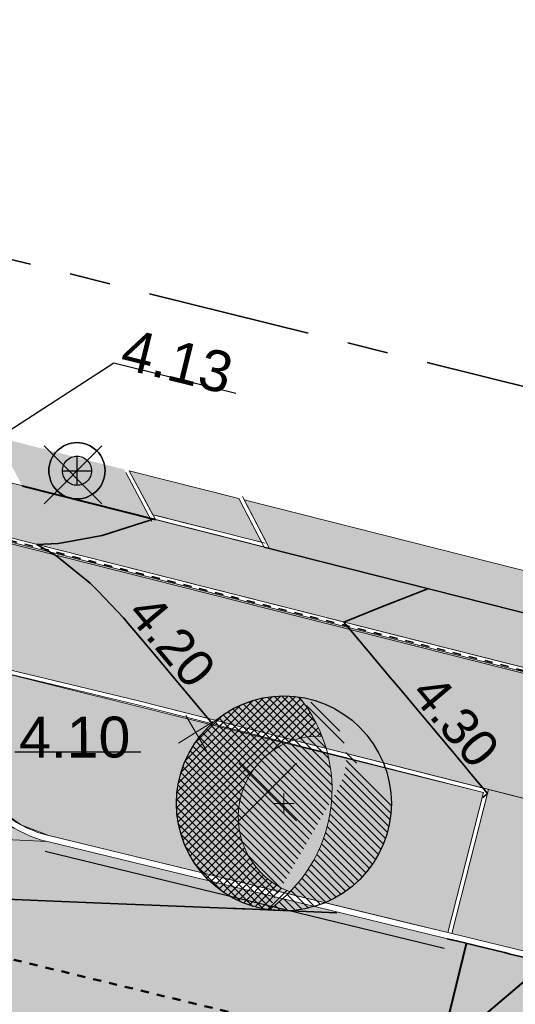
# Model space of a CAD drawing. Header units: metres. Extents: x 538891 to 1080079, y 6588829 to 13178720.
# Tile 205 of 256: x 539564 to 539576, y 6589402 to 6589426. Entities that reach past the tile are written whole.
import ezdxf

# ---------------------------------------------------------------- set-up
doc = ezdxf.new("R2010")
doc.units = ezdxf.units.M
doc.header["$LTSCALE"] = 0.4
for name, pattern in [('#16_019061_PP_TL_liiklusskeem$0$VIA31', [1, 0.5, -0.5]), ('#9_VIA31', [1, 0.5, -0.5]), ('KATASTRIPIIR', [17.5, 10, -2.5, 2.5, -2.5])]:
    doc.linetypes.add(name, pattern=pattern)
doc.layers.add('GEO', color=7, linetype='Continuous')
doc.layers.add('KOLDE PST', color=7, linetype='Continuous')
doc.styles.add('Swis721 Lt BT', font='swissl.ttf')

# ---------------------------------------------------------------- blocks, each defined once
blk = doc.blocks.new('#9_019061_PP_TL (2D)')
at = {"linetype": 'Continuous', "lineweight": 0, "true_color": 0xd6d6d6}
h = blk.add_hatch(color=254, dxfattribs=at)
h.paths.add_polyline_path([(538956.619, 6589596.418), (538956.399, 6589594.931), (538955.557, 6589591.017), (538954.133, 6589584.398), (538946.055, 6589550.904), (538946.132, 6589549.477), (538946.401, 6589548.074), (538946.857, 6589546.721), (538947.493, 6589545.441), (538948.296, 6589544.26), (538949.252, 6589543.199), (538950.343, 6589542.276), (538951.549, 6589541.511), (538969.575, 6589536.753), (538970.396, 6589536.527), (538971.211, 6589536.284), (538972.021, 6589536.023), (538972.826, 6589535.745), (538973.624, 6589535.451), (538974.416, 6589535.139), (538975.201, 6589534.81), (538975.979, 6589534.465), (538985.315, 6589530.203), (538985.898, 6589529.944), (538986.487, 6589529.698), (538987.081, 6589529.464), (538987.68, 6589529.243), (538988.283, 6589529.035), (538988.891, 6589528.839), (538989.502, 6589528.657), (538990.118, 6589528.487), (539013.921, 6589522.205), (539014.577, 6589522.037), (539015.238, 6589521.891), (539015.904, 6589521.768), (539016.573, 6589521.667), (539017.246, 6589521.589), (539017.92, 6589521.534), (539018.597, 6589521.501), (539019.273, 6589521.492), (539025.962, 6589521.511), (539026.834, 6589521.504), (539027.707, 6589521.478), (539028.578, 6589521.433), (539029.449, 6589521.369), (539030.318, 6589521.285), (539031.184, 6589521.183), (539032.049, 6589521.063), (539032.91, 6589520.923), (539044.818, 6589518.86), (539077.297, 6589513.225), (539077.296, 6589513.225), (539079.024, 6589512.918), (539080.749, 6589512.595), (539082.472, 6589512.256), (539084.191, 6589511.902), (539085.907, 6589511.533), (539087.62, 6589511.149), (539089.329, 6589510.749), (539091.034, 6589510.334), (539276.906, 6589464.221), (539339.994, 6589448.57), (539463.228, 6589417.997), (539592.906, 6589386.497), (539593.492, 6589386.288), (539594.022, 6589385.963), (539594.474, 6589385.536), (539594.828, 6589385.025), (539595.069, 6589384.452), (539595.187, 6589383.841), (539595.176, 6589383.219), (539595.038, 6589382.613), (539593.526, 6589378.182), (539596.74, 6589377.664), (539598.091, 6589381.525), (539598.409, 6589382.215), (539598.853, 6589382.833), (539599.405, 6589383.356), (539600.045, 6589383.765), (539600.751, 6589384.046), (539601.498, 6589384.189), (539602.258, 6589384.188), (539603.005, 6589384.044), (539622.839, 6589379.226), (539623.37, 6589379.093), (539623.9, 6589378.953), (539624.427, 6589378.805), (539624.953, 6589378.65), (539625.476, 6589378.489), (539625.997, 6589378.32), (539626.516, 6589378.144), (539627.032, 6589377.96), (539648.614, 6589370.134), (539669.021, 6589365.177), (539681.019, 6589364.914), (539681.156, 6589364.909), (539681.293, 6589364.901), (539681.429, 6589364.888), (539681.565, 6589364.872), (539681.701, 6589364.852), (539681.836, 6589364.829), (539681.97, 6589364.802), (539682.103, 6589364.771), (539700.86, 6589360.159), (539822.143, 6589329.985), (539839.249, 6589325.729), (539975.191, 6589291.908), (539998.095, 6589286.21), (540004.498, 6589284.617), (540014.909, 6589282.027), (540081.531, 6589265.452), (540091.239, 6589263.039), (540093.086, 6589262.702), (540094.957, 6589262.539), (540096.835, 6589262.552), (540098.704, 6589262.742), (540100.546, 6589263.105), (540102.346, 6589263.64), (540104.088, 6589264.342), (540105.757, 6589265.204), (540119.545, 6589273.167), (540135.021, 6589282.105), (540150.081, 6589290.803), (540150.8, 6589291.121), (540151.567, 6589291.295), (540152.353, 6589291.318), (540153.129, 6589291.189), (540153.866, 6589290.913), (540154.535, 6589290.499), (540155.112, 6589289.965), (540155.575, 6589289.329), (540156.315, 6589288.29), (540147.173, 6589305.886), (540145.5, 6589308.993), (540145.786, 6589308.19), (540145.939, 6589307.352), (540145.956, 6589306.5), (540145.835, 6589305.656), (540145.581, 6589304.843), (540145.199, 6589304.081), (540144.7, 6589303.39), (540144.097, 6589302.789), (540139.373, 6589298.966), (540138.753, 6589298.472), (540138.125, 6589297.988), (540137.49, 6589297.514), (540136.847, 6589297.051), (540136.197, 6589296.597), (540135.54, 6589296.154), (540134.875, 6589295.721), (540134.204, 6589295.299), (540108.475, 6589279.397), (540107.332, 6589278.725), (540106.161, 6589278.104), (540104.963, 6589277.536), (540103.741, 6589277.021), (540102.498, 6589276.561), (540101.236, 6589276.155), (540099.957, 6589275.807), (540098.663, 6589275.515), (540097.17, 6589275.246), (540095.667, 6589275.043), (540094.156, 6589274.907), (540092.641, 6589274.838), (540091.124, 6589274.835), (540089.608, 6589274.9), (540088.097, 6589275.031), (540086.593, 6589275.228), (540086.013, 6589275.334), (540071.045, 6589278.067), (540070.735, 6589278.133), (540045.334, 6589284.453), (540008.507, 6589293.615), (539981.797, 6589300.261), (539962.634, 6589305.028), (539854.991, 6589331.808), (539839.266, 6589335.721), (539795.802, 6589346.534), (539779.961, 6589350.475), (539747.852, 6589358.464), (539745.864, 6589358.958), (539683.743, 6589374.413), (539643.801, 6589384.116), (539626.573, 6589388.301), (539624.471, 6589388.811), (539620.584, 6589389.756), (539620.043, 6589389.891), (539619.504, 6589390.034), (539618.967, 6589390.184), (539618.432, 6589390.342), (539617.899, 6589390.508), (539617.369, 6589390.68), (539616.841, 6589390.861), (539616.316, 6589391.048), (539594.781, 6589398.905), (539574.375, 6589403.862), (539564.616, 6589406.232), (539550.32, 6589406.917), (539550.201, 6589406.924), (539550.082, 6589406.934), (539549.964, 6589406.946), (539549.846, 6589406.962), (539549.728, 6589406.98), (539549.611, 6589407.002), (539549.495, 6589407.026), (539549.379, 6589407.052), (539480.217, 6589423.853), (539479.286, 6589424.179), (539478.438, 6589424.681), (539477.705, 6589425.34), (539477.115, 6589426.131), (539476.692, 6589427.021), (539476.451, 6589427.978), (539476.404, 6589428.963), (539476.55, 6589429.938), (539476.921, 6589431.417), (539476.937, 6589431.486), (539476.954, 6589431.554), (539476.971, 6589431.622), (539476.989, 6589431.69), (539477.007, 6589431.758), (539477.025, 6589431.826), (539477.044, 6589431.894), (539477.062, 6589431.962), (539470.257, 6589433.641), (539470.218, 6589433.48), (539469.749, 6589431.55), (539469.425, 6589430.622), (539468.924, 6589429.776), (539468.268, 6589429.044), (539467.481, 6589428.454), (539466.594, 6589428.03), (539465.642, 6589427.787), (539464.66, 6589427.736), (539463.687, 6589427.878), (539425.886, 6589437.255), (539382.408, 6589445.676), (539380.499, 6589446.052), (539378.593, 6589446.44), (539376.689, 6589446.841), (539374.788, 6589447.254), (539372.89, 6589447.68), (539370.994, 6589448.117), (539369.102, 6589448.568), (539367.212, 6589449.03), (539341.679, 6589455.364), (539278.592, 6589471.015), (539243.813, 6589479.643), (539240.016, 6589480.586), (539092.72, 6589517.128), (539090.954, 6589517.558), (539089.184, 6589517.972), (539087.41, 6589518.37), (539085.633, 6589518.752), (539083.852, 6589519.119), (539082.069, 6589519.469), (539080.282, 6589519.804), (539078.492, 6589520.122), (539055.024, 6589524.192), (539045.026, 6589525.939), (539044.509, 6589526.046), (539043.994, 6589526.159), (539043.481, 6589526.279), (539042.969, 6589526.406), (539042.459, 6589526.54), (539041.95, 6589526.68), (539041.444, 6589526.827), (539040.939, 6589526.981), (539020.283, 6589533.423), (539020.124, 6589533.472), (539019.966, 6589533.52), (539019.806, 6589533.567), (539019.647, 6589533.614), (539019.487, 6589533.659), (539019.327, 6589533.704), (539019.167, 6589533.748), (539019.007, 6589533.79), (539001.446, 6589538.425), (539000.921, 6589538.556), (539000.392, 6589538.673), (538999.861, 6589538.775), (538999.327, 6589538.863), (538998.79, 6589538.937), (538998.252, 6589538.996), (538997.713, 6589539.04), (538997.172, 6589539.07), (538990.901, 6589539.331), (538989.82, 6589539.39), (538988.74, 6589539.479), (538987.664, 6589539.597), (538986.592, 6589539.744), (538985.523, 6589539.92), (538984.46, 6589540.125), (538983.403, 6589540.358), (538982.352, 6589540.621), (538976.477, 6589542.171), (538972.357, 6589543.376), (538966.367, 6589545.17), (538965.446, 6589545.541), (538964.553, 6589545.974), (538963.693, 6589546.469), (538962.869, 6589547.022), (538962.085, 6589547.631), (538961.346, 6589548.293), (538960.654, 6589549.004), (538960.014, 6589549.763), (538959.541, 6589550.426), (538959.111, 6589551.118), (538958.725, 6589551.837), (538958.386, 6589552.578), (538958.095, 6589553.339), (538957.853, 6589554.117), (538957.66, 6589554.909), (538957.518, 6589555.711), (538957.352, 6589556.833), (538957.228, 6589557.96), (538957.145, 6589559.091), (538957.105, 6589560.224), (538957.106, 6589561.358), (538957.15, 6589562.491), (538957.235, 6589563.621), (538957.363, 6589564.748), (538957.418, 6589565.229), (538957.476, 6589565.71), (538957.537, 6589566.19), (538957.6, 6589566.67), (538957.666, 6589567.15), (538957.735, 6589567.629), (538957.806, 6589568.108), (538957.881, 6589568.587), (538959.079, 6589575.298), (538962.064, 6589589.129), (538963.31, 6589594.998), (538960.215, 6589595.655)])
h.paths.add_polyline_path([(540045.416, 6589280.49), (540045.226, 6589280.442), (540045.049, 6589280.358), (540044.892, 6589280.241), (540044.76, 6589280.095), (540044.66, 6589279.927), (540044.594, 6589279.742), (540044.546, 6589279.548), (540044.517, 6589279.354), (540044.527, 6589279.159), (540044.575, 6589278.968), (540044.659, 6589278.791), (540044.776, 6589278.634), (540044.922, 6589278.503), (540045.09, 6589278.402), (540045.275, 6589278.336), (540051.097, 6589276.888), (540051.291, 6589276.859), (540051.487, 6589276.869), (540051.677, 6589276.917), (540051.854, 6589277.001), (540052.012, 6589277.118), (540052.143, 6589277.264), (540052.244, 6589277.432), (540052.309, 6589277.617), (540052.358, 6589277.811), (540052.386, 6589278.005), (540052.376, 6589278.201), (540052.328, 6589278.391), (540052.244, 6589278.568), (540052.127, 6589278.725), (540051.982, 6589278.857), (540051.813, 6589278.957), (540051.629, 6589279.023), (540045.806, 6589280.471), (540045.612, 6589280.5)])
h.paths.add_polyline_path([(540147.292, 6589298.631), (540147.101, 6589298.587), (540146.923, 6589298.506), (540141.727, 6589295.505), (540141.568, 6589295.391), (540141.434, 6589295.248), (540141.33, 6589295.081), (540141.261, 6589294.898), (540141.229, 6589294.704), (540141.236, 6589294.508), (540141.28, 6589294.317), (540141.361, 6589294.139), (540141.475, 6589293.98), (540141.618, 6589293.846), (540141.785, 6589293.742), (540141.968, 6589293.673), (540142.162, 6589293.641), (540142.358, 6589293.648), (540142.549, 6589293.692), (540142.727, 6589293.773), (540147.923, 6589296.774), (540148.082, 6589296.888), (540148.216, 6589297.031), (540148.32, 6589297.198), (540148.389, 6589297.381), (540148.421, 6589297.575), (540148.414, 6589297.77), (540148.37, 6589297.961), (540148.289, 6589298.14), (540148.174, 6589298.299), (540148.031, 6589298.433), (540147.865, 6589298.537), (540147.681, 6589298.606), (540147.488, 6589298.638)])
h.paths.add_polyline_path([(539856.185, 6589327.595), (539856.05, 6589327.565), (539855.923, 6589327.511), (539855.808, 6589327.435), (539855.709, 6589327.338), (539855.629, 6589327.225), (539855.571, 6589327.1), (539855.538, 6589326.966), (539855.529, 6589326.828), (539855.546, 6589326.691), (539855.588, 6589326.559), (539855.653, 6589326.437), (539855.74, 6589326.329), (539855.845, 6589326.239), (539855.965, 6589326.17), (539856.696, 6589325.841), (539857.433, 6589325.526), (539858.176, 6589325.226), (539858.925, 6589324.94), (539859.68, 6589324.668), (539860.439, 6589324.411), (539861.203, 6589324.168), (539861.972, 6589323.94), (539925.828, 6589308.054), (539926.022, 6589308.025), (539926.217, 6589308.035), (539926.407, 6589308.083), (539926.585, 6589308.167), (539926.742, 6589308.284), (539926.873, 6589308.43), (539926.974, 6589308.598), (539927.04, 6589308.783), (539927.088, 6589308.977), (539927.116, 6589309.171), (539927.106, 6589309.367), (539927.058, 6589309.557), (539926.974, 6589309.734), (539926.857, 6589309.891), (539926.712, 6589310.022), (539926.543, 6589310.123), (539926.359, 6589310.189), (539856.46, 6589327.579), (539856.323, 6589327.6)])
h.paths.add_polyline_path([(539798.462, 6589341.956), (539798.327, 6589341.926), (539798.2, 6589341.872), (539798.085, 6589341.795), (539797.986, 6589341.699), (539797.906, 6589341.586), (539797.849, 6589341.461), (539797.815, 6589341.327), (539797.806, 6589341.189), (539797.823, 6589341.051), (539797.865, 6589340.92), (539797.931, 6589340.798), (539798.017, 6589340.69), (539798.122, 6589340.6), (539798.242, 6589340.531), (539798.973, 6589340.202), (539799.71, 6589339.887), (539800.454, 6589339.587), (539801.203, 6589339.3), (539801.957, 6589339.029), (539802.716, 6589338.771), (539803.481, 6589338.529), (539804.249, 6589338.301), (539819.106, 6589334.605), (539819.32, 6589334.574), (539819.535, 6589334.585), (539819.744, 6589334.637), (539819.939, 6589334.73), (539820.112, 6589334.859), (539820.257, 6589335.019), (539820.367, 6589335.204), (539820.439, 6589335.407), (539820.471, 6589335.62), (539820.46, 6589335.836), (539820.407, 6589336.045), (539820.315, 6589336.239), (539820.186, 6589336.412), (539820.026, 6589336.557), (539819.841, 6589336.668), (539819.638, 6589336.74), (539798.737, 6589341.94), (539798.601, 6589341.961)])
h.paths.add_polyline_path([(539755.286, 6589352.671), (539755.096, 6589352.623), (539754.919, 6589352.539), (539754.762, 6589352.422), (539754.63, 6589352.277), (539754.53, 6589352.109), (539754.464, 6589351.924), (539754.416, 6589351.73), (539754.387, 6589351.536), (539754.397, 6589351.34), (539754.445, 6589351.15), (539754.529, 6589350.973), (539754.646, 6589350.816), (539754.792, 6589350.684), (539754.96, 6589350.584), (539755.145, 6589350.518), (539760.967, 6589349.069), (539761.161, 6589349.041), (539761.357, 6589349.051), (539761.547, 6589349.099), (539761.724, 6589349.183), (539761.881, 6589349.3), (539762.013, 6589349.445), (539762.113, 6589349.614), (539762.179, 6589349.798), (539762.227, 6589349.992), (539762.256, 6589350.186), (539762.246, 6589350.382), (539762.198, 6589350.572), (539762.114, 6589350.749), (539761.997, 6589350.907), (539761.851, 6589351.038), (539761.683, 6589351.138), (539761.498, 6589351.204), (539755.676, 6589352.653), (539755.482, 6589352.681)])
h.paths.add_polyline_path([(539642.542, 6589380.476), (539642.333, 6589380.422), (539642.139, 6589380.329), (539641.967, 6589380.199), (539641.823, 6589380.038), (539641.714, 6589379.853), (539641.642, 6589379.649), (539641.612, 6589379.436), (539641.624, 6589379.22), (539641.678, 6589379.011), (539641.772, 6589378.817), (539641.902, 6589378.645), (539642.062, 6589378.501), (539642.248, 6589378.392), (539642.452, 6589378.321), (539681.41, 6589368.857), (539681.548, 6589368.837), (539681.688, 6589368.843), (539681.825, 6589368.874), (539681.953, 6589368.931), (539682.068, 6589369.01), (539682.166, 6589369.11), (539682.245, 6589369.226), (539682.3, 6589369.354), (539682.331, 6589369.491), (539682.336, 6589369.631), (539682.314, 6589369.769), (539682.268, 6589369.901), (539682.197, 6589370.022), (539682.106, 6589370.128), (539681.996, 6589370.215), (539681.872, 6589370.28), (539680.245, 6589370.933), (539679.455, 6589371.235), (539678.659, 6589371.524), (539677.858, 6589371.799), (539677.053, 6589372.061), (539676.244, 6589372.31), (539675.43, 6589372.544), (539674.613, 6589372.765), (539673.792, 6589372.971), (539642.971, 6589380.458), (539642.757, 6589380.488)])
h.paths.add_polyline_path([(539565.669, 6589399.152), (539565.501, 6589399.089), (539565.354, 6589398.987), (539565.236, 6589398.853), (539565.155, 6589398.694), (539565.114, 6589398.52), (539565.116, 6589398.341), (539565.128, 6589398.247), (539565.153, 6589398.156), (539565.189, 6589398.068), (539565.237, 6589397.986), (539565.296, 6589397.912), (539565.364, 6589397.846), (539565.44, 6589397.79), (539565.524, 6589397.744), (539566.236, 6589397.414), (539566.957, 6589397.101), (539567.684, 6589396.804), (539568.418, 6589396.524), (539569.158, 6589396.261), (539569.905, 6589396.016), (539570.656, 6589395.788), (539571.413, 6589395.577), (539624.038, 6589382.793), (539624.232, 6589382.766), (539624.428, 6589382.777), (539624.618, 6589382.826), (539624.794, 6589382.911), (539624.951, 6589383.029), (539625.081, 6589383.175), (539625.181, 6589383.344), (539625.246, 6589383.529), (539625.293, 6589383.724), (539625.32, 6589383.918), (539625.309, 6589384.113), (539625.26, 6589384.303), (539625.175, 6589384.48), (539625.057, 6589384.636), (539624.911, 6589384.767), (539624.742, 6589384.867), (539624.557, 6589384.931), (539566.023, 6589399.15), (539565.846, 6589399.173)])
h.paths.add_polyline_path([(539480.808, 6589419.797), (539480.673, 6589419.766), (539480.545, 6589419.711), (539480.43, 6589419.633), (539480.332, 6589419.535), (539480.253, 6589419.42), (539480.197, 6589419.293), (539480.165, 6589419.158), (539480.158, 6589419.019), (539480.177, 6589418.881), (539480.222, 6589418.75), (539480.29, 6589418.628), (539480.379, 6589418.522), (539480.486, 6589418.433), (539480.608, 6589418.366), (539481.431, 6589418.017), (539482.26, 6589417.682), (539483.095, 6589417.363), (539483.935, 6589417.059), (539484.781, 6589416.77), (539485.633, 6589416.497), (539486.489, 6589416.239), (539487.349, 6589415.997), (539515.455, 6589409.17), (539515.669, 6589409.14), (539515.884, 6589409.152), (539516.093, 6589409.206), (539516.287, 6589409.299), (539516.46, 6589409.429), (539516.603, 6589409.59), (539516.713, 6589409.775), (539516.784, 6589409.979), (539516.814, 6589410.192), (539516.802, 6589410.408), (539516.748, 6589410.617), (539516.654, 6589410.811), (539516.525, 6589410.983), (539516.364, 6589411.127), (539516.178, 6589411.236), (539515.975, 6589411.307), (539481.084, 6589419.783), (539480.947, 6589419.803)])
h.paths.add_polyline_path([(539411.518, 6589436.162), (539411.379, 6589436.121), (539411.251, 6589436.053), (539411.138, 6589435.963), (539411.045, 6589435.852), (539410.975, 6589435.726), (539410.93, 6589435.588), (539410.913, 6589435.444), (539410.924, 6589435.3), (539410.961, 6589435.161), (539411.026, 6589435.031), (539411.113, 6589434.916), (539411.221, 6589434.82), (539411.346, 6589434.747), (539411.482, 6589434.698), (539424.542, 6589431.459), (539429.395, 6589430.255), (539429.589, 6589430.226), (539429.785, 6589430.236), (539429.975, 6589430.284), (539430.152, 6589430.369), (539430.309, 6589430.486), (539430.44, 6589430.631), (539430.541, 6589430.8), (539430.606, 6589430.984), (539430.654, 6589431.178), (539430.682, 6589431.373), (539430.672, 6589431.568), (539430.624, 6589431.759), (539430.54, 6589431.936), (539430.423, 6589432.093), (539430.278, 6589432.225), (539430.11, 6589432.326), (539429.925, 6589432.392), (539425.084, 6589433.591), (539411.805, 6589436.163), (539411.661, 6589436.176)])
at = {"linetype": 'Continuous', "lineweight": 0, "true_color": 0xffdf7f}
blk.add_hatch(color=41, dxfattribs=at).paths.add_polyline_path([(540078.003, 6589286.742), (539977.647, 6589311.778), (539969.908, 6589313.555), (539852.414, 6589342.431), (539846.47, 6589343.924), (539792.574, 6589357.385), (539787.216, 6589358.722), (539640.499, 6589395.8), (539628.265, 6589398.679), (539563.853, 6589414.964), (539555.977, 6589416.819), (539478.729, 6589436.237), (539478.412, 6589434.976), (539555.642, 6589415.563), (539563.534, 6589413.704), (539630.826, 6589396.691), (539632.563, 6589396.291), (539640.055, 6589394.571), (539786.85, 6589357.474), (539792.259, 6589356.124), (539846.155, 6589342.663), (539852.104, 6589341.168), (539969.597, 6589312.292), (539977.344, 6589310.514), (540019.725, 6589299.941), (540032.932, 6589296.647), (540077.689, 6589285.481), (540077.696, 6589285.479)])
at = {"linetype": 'Continuous', "lineweight": 0, "true_color": 0xadadad}
h = blk.add_hatch(color=253, dxfattribs=at)
edge = h.paths.add_edge_path()
edge.add_line((539477.763, 6589431.943), (539486.257, 6589429.808))
edge.add_line((539486.257, 6589429.808), (539486.111, 6589429.226))
edge.add_line((539486.111, 6589429.226), (539487.565, 6589428.86))
edge.add_line((539487.565, 6589428.86), (539487.712, 6589429.442))
edge.add_line((539487.712, 6589429.442), (539555.659, 6589412.363))
edge.add_line((539555.659, 6589412.363), (539562.756, 6589410.649))
edge.add_line((539562.756, 6589410.649), (539566.807, 6589409.679))
edge.add_line((539566.807, 6589409.679), (539620.112, 6589396.202))
edge.add_arc((539619.597, 6589394.166), 2.1, -13.6535, 75.8113, ccw=False)
edge.add_line((539621.638, 6589393.67), (539620.716, 6589389.878))
edge.add_line((539620.716, 6589389.878), (539624.409, 6589388.981))
edge.add_line((539624.409, 6589388.981), (539625.313, 6589392.701))
edge.add_arc((539627.353, 6589392.205), 2.1, 75.8112, 166.3466, ccw=False)
edge.add_line((539627.868, 6589394.241), (539632.602, 6589393.044))
edge.add_line((539632.602, 6589393.044), (539643.072, 6589390.611))
edge.add_line((539643.072, 6589390.611), (539786.037, 6589354.482))
edge.add_line((539786.037, 6589354.482), (539792.301, 6589352.918))
edge.add_line((539792.301, 6589352.918), (539845.344, 6589339.67))
edge.add_line((539845.344, 6589339.67), (539851.412, 6589338.146))
edge.add_line((539851.412, 6589338.146), (539860.749, 6589335.851))
edge.add_line((539860.749, 6589335.851), (539968.699, 6589309.321))
edge.add_line((539968.699, 6589309.321), (539969.227, 6589309.197))
edge.add_line((539969.227, 6589309.197), (539974.974, 6589307.85))
edge.add_line((539974.974, 6589307.85), (539975.888, 6589307.636))
edge.add_line((539975.888, 6589307.636), (539978.942, 6589306.92))
edge.add_line((539978.942, 6589306.92), (540047.125, 6589289.911))
edge.add_arc((540046.617, 6589287.873), 2.1, -13.971, 75.9922, ccw=False)
edge.add_line((540048.655, 6589287.366), (540047.815, 6589283.99))
edge.add_line((540047.815, 6589283.99), (540051.503, 6589283.073))
edge.add_line((540051.503, 6589283.073), (540052.341, 6589286.444))
edge.add_arc((540054.379, 6589285.937), 2.1, 75.9922, 166.029, ccw=False)
edge.add_line((540054.887, 6589287.974), (540076.817, 6589282.503))
edge.add_line((540076.817, 6589282.503), (540083.44, 6589280.809))
edge.add_line((540083.44, 6589280.809), (540088.494, 6589279.535))
edge.add_arc((540094.458, 6589303.195), 24.4, 255.8537, 302.8232)
edge.add_line((540107.684, 6589282.691), (540136.951, 6589301.569))
edge.add_arc((540138.089, 6589299.804), 2.1, 48.2667, 122.8232, ccw=False)
edge.add_line((540139.487, 6589301.372), (540137.771, 6589305.668))
edge.add_line((540137.771, 6589305.668), (540106.057, 6589285.212))
edge.add_arc((540094.458, 6589303.195), 21.4, 255.8537, 302.8232, ccw=False)
edge.add_line((540089.227, 6589282.444), (540083.948, 6589283.775))
edge.add_line((540083.948, 6589283.775), (540077.664, 6589285.384))
edge.add_line((540077.664, 6589285.384), (540032.908, 6589296.55))
edge.add_line((540032.908, 6589296.55), (540019.7, 6589299.844))
edge.add_line((540019.7, 6589299.844), (539977.321, 6589310.417))
edge.add_line((539977.321, 6589310.417), (539969.574, 6589312.195))
edge.add_line((539969.574, 6589312.195), (539852.079, 6589341.071))
edge.add_line((539852.079, 6589341.071), (539846.13, 6589342.566))
edge.add_line((539846.13, 6589342.566), (539792.234, 6589356.027))
edge.add_line((539792.234, 6589356.027), (539786.826, 6589357.377))
edge.add_line((539786.826, 6589357.377), (539640.031, 6589394.474))
edge.add_line((539640.031, 6589394.474), (539632.54, 6589396.194))
edge.add_line((539632.54, 6589396.194), (539630.802, 6589396.594))
edge.add_line((539630.802, 6589396.594), (539563.511, 6589413.607))
edge.add_line((539563.511, 6589413.607), (539555.618, 6589415.466))
edge.add_line((539555.618, 6589415.466), (539478.485, 6589434.855))
edge.add_line((539478.485, 6589434.855), (539477.763, 6589431.943))
for points in [[(539566.617, 6589415.297), (539569.295, 6589414.62), (539569.854, 6589413.55), (539567.193, 6589414.221)], [(539575.399, 6589407.507), (539597.749, 6589401.856), (539596.852, 6589398.309), (539594.825, 6589399.049), (539574.509, 6589403.984)]]:
    blk.add_hatch(color=253, dxfattribs=at).paths.add_polyline_path(points)
at = {"linetype": 'Continuous', "lineweight": 0, "true_color": 0xffcdcd}
h = blk.add_hatch(color=254, dxfattribs=at)
edge = h.paths.add_edge_path()
edge.add_arc((539565.324, 6589409.148), 3, 166.3465, 256.3465, ccw=False)
edge.add_line((539562.409, 6589409.856), (539562.575, 6589410.538))
edge.add_line((539562.575, 6589410.538), (539555.77, 6589412.182))
edge.add_line((539555.77, 6589412.182), (539555.418, 6589410.731))
edge.add_arc((539550.559, 6589411.911), 5, 267.2596, 346.3465, ccw=False)
edge.add_line((539550.32, 6589406.917), (539564.616, 6589406.232))
at = {"color": 5, "linetype": 'Continuous', "lineweight": 25, "true_color": 0x0000ff}
for p, q in [((539566.235, 6589417.924), (539562.916, 6589415.776)), ((539569.225, 6589417.182), (539566.235, 6589417.924)), ((539566.898, 6589408.421), (539563.817, 6589408.421))]:
    blk.add_line(p, q, dxfattribs=at)
at = {"color": 144, "linetype": 'Continuous', "lineweight": 9, "true_color": 0x007299}
for p, q in [((539566.529, 6589415.25), (539567.168, 6589414.057)), ((539566.617, 6589415.297), (539567.256, 6589414.104)), ((539569.295, 6589414.62), (539569.916, 6589413.431)), ((539569.384, 6589414.666), (539570.005, 6589413.478)), ((539569.941, 6589413.528), (539567.274, 6589414.201)), ((539569.916, 6589413.431), (539567.249, 6589414.104))]:
    blk.add_line(p, q, dxfattribs=at)
at = {"color": 5, "linetype": 'Continuous', "lineweight": 40, "true_color": 0x0000ff}
blk.add_line((539563.997, 6589414.928), (539567.256, 6589414.104), dxfattribs=at)
at = {"color": 5, "linetype": 'Continuous', "lineweight": 35, "true_color": 0x0000ff}
blk.add_line((539575.362, 6589407.392), (539575.266, 6589407.306), dxfattribs=at)
at = {"color": 1, "linetype": 'Continuous', "lineweight": 9, "true_color": 0xff0000, "flags": 128}
for points in [[(539480.217, 6589423.853), (539549.379, 6589407.052, 0.414214), (539555.418, 6589410.731), (539555.77, 6589412.182), (539562.575, 6589410.538), (539562.409, 6589409.856, 0.414214), (539564.616, 6589406.232), (539594.781, 6589398.905), (539616.316, 6589391.048, 0.027891), (539620.584, 6589389.756), (539626.573, 6589388.301, 0.4673), (539632.744, 6589392.857), (539640.261, 6589391.107), (539640.045, 6589389.773, 0.391591), (539643.801, 6589384.116), (539683.743, 6589374.413), (539745.864, 6589358.958), (539747.852, 6589358.464), (539779.961, 6589350.475, 0.414214)], [(539480.252, 6589423.998), (539549.414, 6589407.198, 0.414214), (539555.272, 6589410.766), (539555.659, 6589412.363), (539562.756, 6589410.649), (539562.554, 6589409.82, 0.414214), (539564.651, 6589406.378), (539594.825, 6589399.049), (539616.367, 6589391.189, 0.027891), (539620.619, 6589389.901), (539626.608, 6589388.446, 0.478541), (539632.602, 6589393.044), (539640.431, 6589391.222), (539640.193, 6589389.749, 0.391591), (539643.836, 6589384.262), (539683.779, 6589374.559), (539745.849, 6589359.117), (539747.939, 6589358.596), (539779.997, 6589350.621, 0.414214)]]:
    blk.add_lwpolyline(points, format="xyb", dxfattribs=at)
at = {"color": 26, "linetype": 'Continuous', "lineweight": 9, "true_color": 0x7f1f00, "flags": 128}
for points in [[(539478.378, 6589434.84), (539555.609, 6589415.427), (539563.501, 6589413.568), (539630.793, 6589396.555), (539632.531, 6589396.155), (539640.022, 6589394.435), (539786.816, 6589357.338), (539792.225, 6589355.988), (539846.121, 6589342.527), (539852.07, 6589341.033), (539969.565, 6589312.156), (539977.312, 6589310.378), (540019.691, 6589299.806), (540032.898, 6589296.511), (540077.654, 6589285.345), (540083.938, 6589283.736), (540089.218, 6589282.406, 0.207862), (540106.079, 6589285.178), (540137.895, 6589305.701)], [(539478.412, 6589434.976), (539555.642, 6589415.563), (539563.534, 6589413.704), (539630.826, 6589396.691), (539632.563, 6589396.291), (539640.055, 6589394.571), (539786.85, 6589357.474), (539792.259, 6589356.124), (539846.155, 6589342.663), (539852.104, 6589341.168), (539969.597, 6589312.292), (539977.344, 6589310.514), (540019.725, 6589299.941), (540032.932, 6589296.647), (540077.689, 6589285.481), (540083.973, 6589283.872), (540089.252, 6589282.541, 0.207862), (540106.003, 6589285.296), (540137.819, 6589305.818)]]:
    blk.add_lwpolyline(points, format="xyb", dxfattribs=at)
at = {"color": 26, "linetype": '#9_VIA31', "lineweight": 35, "true_color": 0x7f1f00, "flags": 128}
blk.add_lwpolyline([(538967.148, 6589597.12), (538965.773, 6589591.531), (538963.436, 6589580.669, 0.090401), (538963.194, 6589573.008), (538965.83, 6589555.415, 0.276139), (538973.235, 6589546.397), (538977.322, 6589545.185), (538983.151, 6589543.647, 0.054191), (538991.031, 6589542.458), (538997.302, 6589542.197, -0.05419), (539002.245, 6589541.451), (539020.515, 6589536.63), (539037.121, 6589531.45, 0.091075), (539048.373, 6589530.086), (539075.144, 6589531.72, -0.076752), (539091.29, 6589530.226), (539160.926, 6589512.781), (539209.534, 6589500.512), (539288.549, 6589480.453, 0.019126), (539291.643, 6589479.792), (539316.116, 6589475.538), (539397.213, 6589455.141), (539432.331, 6589446.274), (539471.482, 6589436.614), (539478.395, 6589434.908), (539555.625, 6589415.495), (539563.518, 6589413.636), (539630.809, 6589396.623), (539632.547, 6589396.223), (539640.038, 6589394.503), (539786.833, 6589357.406), (539792.242, 6589356.056), (539846.138, 6589342.595), (539852.087, 6589341.1), (539969.581, 6589312.224), (539977.328, 6589310.446), (540019.708, 6589299.874), (540032.915, 6589296.579), (540077.671, 6589285.413), (540083.955, 6589283.804), (540089.235, 6589282.474, 0.207862), (540106.041, 6589285.237), (540137.857, 6589305.759)], format="xyb", dxfattribs=at)
at = {"color": 41, "linetype": 'Continuous', "lineweight": 9, "true_color": 0xffdf7f, "flags": 128}
for points in [[(539787.216, 6589358.722), (539640.499, 6589395.8), (539628.265, 6589398.679), (539563.853, 6589414.964), (539555.977, 6589416.819), (539478.729, 6589436.237)], [(539478.412, 6589434.976), (539555.642, 6589415.563), (539563.534, 6589413.704), (539630.826, 6589396.691), (539632.563, 6589396.291), (539640.055, 6589394.571), (539786.85, 6589357.474)]]:
    blk.add_lwpolyline(points, dxfattribs=at)
at = {"color": 251, "linetype": 'Continuous', "lineweight": 9, "true_color": 0x5b5b5b, "flags": 128}
blk.add_lwpolyline([(539487.712, 6589429.442), (539555.659, 6589412.363), (539562.756, 6589410.649), (539566.807, 6589409.679), (539620.112, 6589396.202, -0.41148), (539621.638, 6589393.67), (539620.716, 6589389.878), (539624.409, 6589388.981), (539625.313, 6589392.701, -0.416953), (539627.868, 6589394.241), (539632.602, 6589393.044), (539643.072, 6589390.611), (539786.037, 6589354.482)], format="xyb", dxfattribs=at)
blk.add_lwpolyline([(539786.826, 6589357.377), (539640.031, 6589394.474), (539632.54, 6589396.194), (539630.802, 6589396.594), (539563.511, 6589413.607), (539555.618, 6589415.466), (539478.485, 6589434.855)], dxfattribs=at)
for points in [[(539566.617, 6589415.297), (539569.295, 6589414.62), (539569.854, 6589413.55), (539567.193, 6589414.221)], [(539575.399, 6589407.507), (539597.749, 6589401.856), (539596.852, 6589398.309), (539594.825, 6589399.049), (539574.509, 6589403.984)]]:
    blk.add_lwpolyline(points, close=True, dxfattribs=at)
at = {"color": 5, "linetype": 'Continuous', "lineweight": 35, "true_color": 0x0000ff, "flags": 128}
for points in [[(539567.203, 6589414.118), (539567.19, 6589414.113), (539567.184, 6589414.11), (539567.183, 6589414.11), (539567.079, 6589414.069), (539566.95, 6589414.028), (539565.957, 6589413.711), (539565.061, 6589413.548), (539564.875, 6589413.515), (539564.353, 6589413.497), (539564.804, 6589413.233), (539564.85, 6589413.197), (539565.662, 6589412.547), (539565.852, 6589412.349), (539566.479, 6589411.698), (539566.523, 6589411.646), (539566.552, 6589411.612), (539566.917, 6589411.179), (539567.272, 6589410.755), (539567.893, 6589410.016), (539568.065, 6589409.811), (539568.655, 6589409.109)], [(539573.928, 6589412.417), (539573.876, 6589412.397), (539573.811, 6589412.371), (539572.73, 6589411.943), (539571.861, 6589411.599), (539572.462, 6589410.883), (539572.998, 6589410.244), (539573.255, 6589409.939), (539573.66, 6589409.457), (539574.047, 6589408.995), (539574.683, 6589408.238), (539574.84, 6589408.051), (539574.94, 6589407.933), (539575.38, 6589407.408)], [(539571.692, 6589404.493), (539569.434, 6589404.586), (539569.384, 6589404.588), (539569.235, 6589404.595), (539569.217, 6589404.595), (539569.203, 6589404.596), (539569.16, 6589404.598), (539568.998, 6589404.604), (539565.943, 6589404.731), (539564.575, 6589404.787), (539562.261, 6589404.883)], [(539574.394, 6589403.857), (539574.501, 6589403.831), (539574.515, 6589403.828), (539574.821, 6589403.754), (539575.121, 6589403.681), (539575.792, 6589403.518), (539575.884, 6589403.495), (539575.931, 6589403.484), (539576.325, 6589403.388)]]:
    blk.add_lwpolyline(points, dxfattribs=at)
at = {"color": 5, "linetype": 'Continuous', "lineweight": 30, "true_color": 0x0000ff, "flags": 128}
blk.add_lwpolyline([(539569.916, 6589413.431), (539611.455, 6589402.929, 0.414214), (539613.884, 6589404.378), (539614.752, 6589407.811)], format="xyb", dxfattribs=at)
at = {"color": 254, "linetype": 'Continuous', "lineweight": 9, "true_color": 0xffcdcd, "flags": 128}
blk.add_lwpolyline([(539564.616, 6589406.232, -0.414214), (539562.409, 6589409.856), (539562.575, 6589410.538), (539555.77, 6589412.182), (539555.418, 6589410.731, -0.359465), (539550.32, 6589406.917), (539564.616, 6589406.232)], format="xyb", dxfattribs=at)
at = {"color": 144, "linetype": 'Continuous', "lineweight": 9, "true_color": 0x007299, "flags": 128}
for points in [[(539574.411, 6589404.007), (539575.278, 6589407.434), (539566.783, 6589409.582), (539562.732, 6589410.552)], [(539574.509, 6589403.984), (539575.399, 6589407.507), (539566.807, 6589409.679), (539562.756, 6589410.649)]]:
    blk.add_lwpolyline(points, dxfattribs=at)
at = {"color": 252, "linetype": 'Continuous', "lineweight": 9, "true_color": 0x848484}
blk.add_solid([(539574.363, 6589403.813), (539594.769, 6589398.856), (539573.714, 6589401.141), (539594.12, 6589396.184)], dxfattribs=at)
at = {"color": 5, "true_color": 0x0000ff, "attachment_point": 8, "style": 'Swis721 Lt BT'}
for s, insert, char_height, rotation, line_spacing_factor in [('4.13', (539567.667, 6589417.474), 1, 346.1801, 0.25), ('4.20', (539567.308, 6589410.844), 0.9, 310.0276, 1.004016), ('4.30', (539574.249, 6589408.888), 0.9, 310.0276, 1.004016), ('4.10', (539565.283, 6589408.271), 1, 0.1131, 0.25)]:
    blk.add_mtext(s, dxfattribs=dict(at, insert=insert, char_height=char_height, rotation=rotation, line_spacing_factor=line_spacing_factor))
blk = doc.blocks.new('KOLDE PST TL')
at = {"color": 7}
blk.add_blockref('#9_019061_PP_TL (2D)', (0, 0), dxfattribs=at)
blk = doc.blocks.new('#13_Kolde pst HP -xref$0$likvideeritav')
at = {"color": 1, "linetype": 'Continuous', "lineweight": 25, "true_color": 0xff0000}
for p, q in [((0.707, -0.707), (-0.707, 0.707)), ((0.707, 0.707), (-0.707, -0.707))]:
    blk.add_line(p, q, dxfattribs=at)
blk = doc.blocks.new('#13_Kolde pst HP -xref$0$puu 26')
at = {"linetype": 'Continuous', "lineweight": 5, "true_color": 0x5ec967}
h = blk.add_hatch(dxfattribs=at)
h.set_pattern_fill('#13_ANSI31', color=93, style=0, pattern_type=2)
h.set_pattern_definition([(135, (-218818.79068, -2639434.54431), (-0.0942926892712, -0.0942926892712), [])])
edge = h.paths.add_edge_path()
edge.add_arc((547044.584, 6598586.707), 3.57, -55.6186, 39.1739, ccw=False)
edge.add_line((547046.6, 6598583.76), (547048.295, 6598586.71))
edge.add_arc((547046.977, 6598587.468), 1.521, 330.115, 450)
edge.add_arc((547046.977, 6598586.361), 2.628, 90, 180)
edge.add_arc((547046.977, 6598586.361), 2.628, 180, 270)
edge.add_arc((547046.977, 6598586.361), 2.628, 270, 360)
edge.add_line((547049.605, 6598586.361), (547047.351, 6598588.962))
at = {"linetype": 'Continuous', "lineweight": 5, "true_color": 0x00cc66}
h = blk.add_hatch(dxfattribs=at)
h.set_pattern_fill('#13_ANSI31_1', color=112, style=0, pattern_type=2)
h.set_pattern_definition([(45, (-218818.79068, -2639434.54431), (-0.0942926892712, 0.0942926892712), [])])
edge = h.paths.add_edge_path()
edge.add_arc((547044.584, 6598586.707), 3.57, 21.2491, 39.1739)
edge.add_arc((547046.977, 6598586.361), 2.628, 81.8007, 180)
edge.add_arc((547046.977, 6598586.361), 2.628, 180, 261.7546)
edge.add_arc((547044.584, 6598586.707), 3.57, 304.3814, 315.4139)
edge.add_arc((547047.826, 6598586.037), 1.965, 168.3315, 249.1605, ccw=False)
edge.add_arc((547047.826, 6598586.037), 1.965, 87.5025, 168.3315, ccw=False)
at = {"color": 114, "linetype": 'Continuous', "lineweight": 5, "true_color": 0x00994c}
for p, q in [((547046.977, 6598586.107), (547046.977, 6598586.615)), ((547046.723, 6598586.361), (547047.231, 6598586.361))]:
    blk.add_line(p, q, dxfattribs=at)
at = {"color": 13, "linetype": 'Continuous', "lineweight": 30, "true_color": 0xd8524f, "flags": 128}
blk.add_lwpolyline([(547049.605, 6598586.361), (547049.592, 6598586.103), (547049.554, 6598585.848), (547049.491, 6598585.598), (547049.405, 6598585.355), (547049.294, 6598585.122), (547049.162, 6598584.901), (547049.008, 6598584.694), (547048.835, 6598584.503), (547048.644, 6598584.329), (547048.437, 6598584.176), (547048.215, 6598584.043), (547047.982, 6598583.933), (547047.74, 6598583.846), (547047.489, 6598583.783), (547047.234, 6598583.746), (547046.977, 6598583.733), (547046.719, 6598583.746), (547046.464, 6598583.783), (547046.214, 6598583.846), (547045.971, 6598583.933), (547045.738, 6598584.043), (547045.517, 6598584.176), (547045.31, 6598584.329), (547045.118, 6598584.503), (547044.945, 6598584.694), (547044.792, 6598584.901), (547044.659, 6598585.122), (547044.549, 6598585.355), (547044.462, 6598585.598), (547044.399, 6598585.848), (547044.361, 6598586.103), (547044.349, 6598586.361), (547044.361, 6598586.618), (547044.399, 6598586.873), (547044.462, 6598587.124), (547044.549, 6598587.366), (547044.659, 6598587.6), (547044.792, 6598587.821), (547044.945, 6598588.028), (547045.118, 6598588.219), (547045.31, 6598588.392), (547045.517, 6598588.546), (547045.738, 6598588.678), (547045.971, 6598588.789), (547046.214, 6598588.876), (547046.464, 6598588.938), (547046.719, 6598588.976), (547046.977, 6598588.989), (547047.234, 6598588.976), (547047.489, 6598588.938), (547047.74, 6598588.876), (547047.982, 6598588.789), (547048.215, 6598588.678), (547048.437, 6598588.546), (547048.644, 6598588.392), (547048.835, 6598588.219), (547049.008, 6598588.028), (547049.162, 6598587.821), (547049.294, 6598587.6), (547049.405, 6598587.366), (547049.491, 6598587.124), (547049.554, 6598586.873), (547049.592, 6598586.618)], close=True, dxfattribs=at)
at = {"color": 112, "linetype": 'Continuous', "lineweight": 5, "true_color": 0x00cc66, "flags": 128}
for points in [[(547046.6, 6598583.76, 0.209805), (547048.117, 6598586.196, 0.209805), (547047.351, 6598588.962)], [(547047.911, 6598588.001, 0.368072), (547045.901, 6598586.435, 0.368072), (547047.126, 6598584.2)]]:
    blk.add_lwpolyline(points, format="xyb", dxfattribs=at)
blk = doc.blocks.new('#13_KOLDE TAIM (2D)')
at = {"linetype": 'Continuous', "lineweight": 0, "true_color": 0xc4f877}
h = blk.add_hatch(color=71, dxfattribs=at)
edge = h.paths.add_edge_path()
edge.add_line((539570.046, 6589413.398), (539611.455, 6589402.929))
edge.add_arc((539611.945, 6589404.868), 2, 255.8113, 345.8113)
edge.add_line((539613.884, 6589404.378), (539614.752, 6589407.811))
edge.add_line((539614.752, 6589407.811), (539613.782, 6589408.056))
edge.add_line((539613.782, 6589408.056), (539612.914, 6589404.623))
edge.add_arc((539611.945, 6589404.868), 1, 255.8113, 345.8113, ccw=False)
edge.add_line((539611.7, 6589403.899), (539569.425, 6589414.587))
edge.add_line((539569.425, 6589414.587), (539570.046, 6589413.398))
blk.add_hatch(color=71, dxfattribs=at).paths.add_polyline_path([(539574.411, 6589404.007), (539575.278, 6589407.434), (539562.732, 6589410.552), (539562.492, 6589409.467), (539562.582, 6589408.372), (539563.002, 6589407.494), (539563.408, 6589407.037), (539563.967, 6589406.642), (539564.651, 6589406.378), (539565.824, 6589406.093), (539573.491, 6589404.231)])
at = {"color": 71, "linetype": 'Continuous', "lineweight": 5, "true_color": 0xc4f877, "flags": 128}
blk.add_lwpolyline([(539570.046, 6589413.398), (539611.455, 6589402.929, 0.414214), (539613.884, 6589404.378), (539614.752, 6589407.811), (539613.782, 6589408.056), (539612.914, 6589404.623, -0.414214), (539611.7, 6589403.899), (539569.425, 6589414.587)], format="xyb", close=True, dxfattribs=at)
blk.add_lwpolyline([(539574.411, 6589404.007), (539575.278, 6589407.434), (539562.732, 6589410.552), (539562.492, 6589409.467), (539562.582, 6589408.372), (539563.002, 6589407.494), (539563.408, 6589407.037), (539563.967, 6589406.642), (539564.651, 6589406.378), (539565.824, 6589406.093), (539573.491, 6589404.231)], close=True, dxfattribs=at)
at = {"color": 71, "linetype": 'Continuous', "lineweight": 5, "true_color": 0xc4f877}
blk.add_solid([(539567.124, 6589414.137), (539563.997, 6589414.928), (539566.486, 6589415.33), (539563.372, 6589416.121)], dxfattribs=at)
at = {"color": 1, "true_color": 0xff0000}
for p in [(539565.239, 6589415.196), (539570.003, 6589407.444)]:
    blk.add_blockref('#13_Kolde pst HP -xref$0$likvideeritav', p, dxfattribs=at)
at = {"color": 92, "true_color": 0x00cc00}
blk.add_blockref('#13_Kolde pst HP -xref$0$puu 26', (-7476.578, -9179.196), dxfattribs=at)
blk = doc.blocks.new('Kolde pst Taim')
at = {"color": 13, "true_color": 0xff4646}
blk.add_blockref('#13_KOLDE TAIM (2D)', (0, 0), dxfattribs=at)
blk = doc.blocks.new('#15_Kolde pst ELV-3 (2D)')
at = {"color": 1, "linetype": 'Continuous', "lineweight": 25, "true_color": 0xff0000}
for p, q in [((539565.337, 6589415.651), (539565.337, 6589414.939)), ((539564.981, 6589415.295), (539565.693, 6589415.295))]:
    blk.add_line(p, q, dxfattribs=at)
at = {"color": 1, "linetype": 'Continuous', "lineweight": 25, "true_color": 0xff0000, "flags": 128}
for points in [[(539566.025, 6589415.295), (539566.021, 6589415.227), (539566.011, 6589415.161), (539565.995, 6589415.095), (539565.972, 6589415.032), (539565.943, 6589414.971), (539565.909, 6589414.913), (539565.868, 6589414.858), (539565.823, 6589414.808), (539565.773, 6589414.763), (539565.719, 6589414.723), (539565.661, 6589414.688), (539565.6, 6589414.659), (539565.536, 6589414.637), (539565.471, 6589414.62), (539565.404, 6589414.61), (539565.337, 6589414.607), (539565.269, 6589414.61), (539565.203, 6589414.62), (539565.137, 6589414.637), (539565.074, 6589414.659), (539565.013, 6589414.688), (539564.955, 6589414.723), (539564.901, 6589414.763), (539564.851, 6589414.808), (539564.805, 6589414.858), (539564.765, 6589414.913), (539564.73, 6589414.971), (539564.701, 6589415.032), (539564.679, 6589415.095), (539564.662, 6589415.161), (539564.652, 6589415.227), (539564.649, 6589415.295), (539564.652, 6589415.362), (539564.662, 6589415.429), (539564.679, 6589415.494), (539564.701, 6589415.558), (539564.73, 6589415.619), (539564.765, 6589415.677), (539564.805, 6589415.731), (539564.851, 6589415.781), (539564.901, 6589415.826), (539564.955, 6589415.867), (539565.013, 6589415.901), (539565.074, 6589415.93), (539565.137, 6589415.953), (539565.203, 6589415.969), (539565.269, 6589415.979), (539565.337, 6589415.983), (539565.404, 6589415.979), (539565.471, 6589415.969), (539565.536, 6589415.953), (539565.6, 6589415.93), (539565.661, 6589415.901), (539565.719, 6589415.867), (539565.773, 6589415.826), (539565.823, 6589415.781), (539565.868, 6589415.731), (539565.909, 6589415.677), (539565.943, 6589415.619), (539565.972, 6589415.558), (539565.995, 6589415.494), (539566.011, 6589415.429), (539566.021, 6589415.362)], [(539565.693, 6589415.295), (539565.691, 6589415.26), (539565.686, 6589415.225), (539565.677, 6589415.191), (539565.666, 6589415.159), (539565.651, 6589415.127), (539565.633, 6589415.097), (539565.612, 6589415.069), (539565.588, 6589415.043), (539565.563, 6589415.02), (539565.535, 6589414.999), (539565.505, 6589414.981), (539565.473, 6589414.966), (539565.44, 6589414.954), (539565.406, 6589414.946), (539565.372, 6589414.941), (539565.337, 6589414.939), (539565.302, 6589414.941), (539565.267, 6589414.946), (539565.234, 6589414.954), (539565.201, 6589414.966), (539565.169, 6589414.981), (539565.139, 6589414.999), (539565.111, 6589415.02), (539565.085, 6589415.043), (539565.062, 6589415.069), (539565.041, 6589415.097), (539565.023, 6589415.127), (539565.008, 6589415.159), (539564.996, 6589415.191), (539564.988, 6589415.225), (539564.983, 6589415.26), (539564.981, 6589415.295), (539564.983, 6589415.33), (539564.988, 6589415.364), (539564.996, 6589415.398), (539565.008, 6589415.431), (539565.023, 6589415.463), (539565.041, 6589415.493), (539565.062, 6589415.521), (539565.085, 6589415.546), (539565.111, 6589415.57), (539565.139, 6589415.591), (539565.169, 6589415.609), (539565.201, 6589415.624), (539565.234, 6589415.635), (539565.267, 6589415.644), (539565.302, 6589415.649), (539565.337, 6589415.651), (539565.372, 6589415.649), (539565.406, 6589415.644), (539565.44, 6589415.635), (539565.473, 6589415.624), (539565.505, 6589415.609), (539565.535, 6589415.591), (539565.563, 6589415.57), (539565.588, 6589415.546), (539565.612, 6589415.521), (539565.633, 6589415.493), (539565.651, 6589415.463), (539565.666, 6589415.431), (539565.677, 6589415.398), (539565.686, 6589415.364), (539565.691, 6589415.33)], [(539565.693, 6589415.295), (539565.691, 6589415.26), (539565.686, 6589415.225), (539565.677, 6589415.191), (539565.666, 6589415.159), (539565.651, 6589415.127), (539565.633, 6589415.097), (539565.612, 6589415.069), (539565.588, 6589415.043), (539565.563, 6589415.02), (539565.535, 6589414.999), (539565.505, 6589414.981), (539565.473, 6589414.966), (539565.44, 6589414.954), (539565.406, 6589414.946), (539565.372, 6589414.941), (539565.337, 6589414.939), (539565.302, 6589414.941), (539565.267, 6589414.946), (539565.234, 6589414.954), (539565.201, 6589414.966), (539565.169, 6589414.981), (539565.139, 6589414.999), (539565.111, 6589415.02), (539565.085, 6589415.043), (539565.062, 6589415.069), (539565.041, 6589415.097), (539565.023, 6589415.127), (539565.008, 6589415.159), (539564.996, 6589415.191), (539564.988, 6589415.225), (539564.983, 6589415.26), (539564.981, 6589415.295), (539564.983, 6589415.33), (539564.988, 6589415.364), (539564.996, 6589415.398), (539565.008, 6589415.431), (539565.023, 6589415.463), (539565.041, 6589415.493), (539565.062, 6589415.521), (539565.085, 6589415.546), (539565.111, 6589415.57), (539565.139, 6589415.591), (539565.169, 6589415.609), (539565.201, 6589415.624), (539565.234, 6589415.635), (539565.267, 6589415.644), (539565.302, 6589415.649), (539565.337, 6589415.651), (539565.372, 6589415.649), (539565.406, 6589415.644), (539565.44, 6589415.635), (539565.473, 6589415.624), (539565.505, 6589415.609), (539565.535, 6589415.591), (539565.563, 6589415.57), (539565.588, 6589415.546), (539565.612, 6589415.521), (539565.633, 6589415.493), (539565.651, 6589415.463), (539565.666, 6589415.431), (539565.677, 6589415.398), (539565.686, 6589415.364), (539565.691, 6589415.33)]]:
    blk.add_lwpolyline(points, close=True, dxfattribs=at)
blk.add_lwpolyline([(539566.025, 6589415.295, 0.414214), (539565.337, 6589415.983, 0.414214), (539564.649, 6589415.295, 0.414214), (539565.337, 6589414.607, 0.414214), (539566.025, 6589415.295)], format="xyb", close=True, dxfattribs=at)
blk = doc.blocks.new('Kolde pst EL')
at = {"color": 13, "true_color": 0xff4646}
blk.add_blockref('#15_Kolde pst ELV-3 (2D)', (0, 0), dxfattribs=at)
blk = doc.blocks.new('#16_019061_PP_TL_liiklusskeem$0$likv1')
at = {"color": 1, "linetype": 'Continuous', "lineweight": 13, "true_color": 0xff0000}
for p, q in [((-0.39, 0.313), (0.39, -0.313)), ((-0.318, -0.386), (0.282, 0.413))]:
    blk.add_line(p, q, dxfattribs=at)
blk = doc.blocks.new('#16_Kolde TL (2D)')
at = {"color": 2, "linetype": 'Continuous', "lineweight": 30, "true_color": 0xffff00}
blk.add_line((539574.316, 6589403.619), (539564.557, 6589405.989), dxfattribs=at)
at = {"color": 7, "linetype": '#16_019061_PP_TL_liiklusskeem$0$VIA31', "lineweight": 50}
blk.add_line((539561.846, 6589403.818), (539619.079, 6589389.915), dxfattribs=at)
at = {"color": 2, "linetype": 'Continuous', "lineweight": 40, "true_color": 0xffff00, "flags": 128}
blk.add_lwpolyline([(539594.295, 6589399.023), (539593.646, 6589396.351), (539592.352, 6589399.495), (539589.759, 6589397.295), (539588.465, 6589400.439), (539585.872, 6589398.239), (539584.578, 6589401.383), (539581.985, 6589399.183), (539580.691, 6589402.327), (539578.098, 6589400.127), (539576.804, 6589403.272), (539574.211, 6589401.071), (539574.861, 6589403.744)], dxfattribs=at)
at = {"color": 3, "true_color": 0x00ff00, "rotation": 338.9377856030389}
blk.add_blockref('#16_019061_PP_TL_liiklusskeem$0$likv1', (539568.254, 6589408.88), dxfattribs=at)
blk = doc.blocks.new('Kolde pst märgistus')
at = {"color": 13, "true_color": 0xff4646}
blk.add_blockref('#16_Kolde TL (2D)', (0, 0), dxfattribs=at)

msp = doc.modelspace()

# ---------------------------------------------------------------- linework, layer by layer
at = {"layer": 'GEO', "color": 35, "linetype": 'KATASTRIPIIR', "lineweight": 35, "true_color": 0xb1703a, "flags": 128}
msp.add_lwpolyline([(539443.01, 6589409.31), (539452.71, 6589448.01), (539474.09, 6589442.7), (539521.35, 6589512.66), (539531.92, 6589505.27), (539524.3, 6589495.39), (539522.08, 6589499.6), (539481.56, 6589440.85), (539563.86, 6589420.43), (539625.52, 6589405.13), (539608.81, 6589440.29), (539609.75, 6589442.99), (539608, 6589446.67), (539559.55, 6589546.11), (539564.46, 6589553.36), (539630.53, 6589415.87), (539746.58, 6589386.48), (539806.68, 6589371.25), (539851.41, 6589359.92), (539871.95, 6589354.72), (539867.18, 6589363.58), (539926.12, 6589348.66), (539949.09, 6589342.84), (539954.98, 6589344.13), (539958.19, 6589351.42), (539955.18, 6589364.57), (539908.73, 6589450.44), (539900.61, 6589446.07), (539894.15, 6589442.58), (539889.14, 6589451.77), (539891.02, 6589452.73), (539900.13, 6589457.61), (539896.12, 6589465.27), (539900.48, 6589467.33), (539893.45, 6589480.29), (539898.64, 6589483.31), (539888.11, 6589505.36), (539888.27, 6589511.95), (539890.68, 6589517.36), (539894.85, 6589504.16), (539935.41, 6589429.13), (539960.79, 6589380.36), (539989.71, 6589324.88), (539996.79, 6589323.09), (540010.36, 6589318.34), (540064.33, 6589299.46), (540078.61, 6589294.78), (540116.43, 6589314.56), (540134.41, 6589272.73), (540099.44, 6589253.16), (539963.84, 6589287.14), (539909.52, 6589298.37), (539763.13, 6589328.62), (539689.49, 6589347.26), (539661.86, 6589354.25), (539600.04, 6589369.91), (539443.01, 6589409.31)], dxfattribs=at)

# ---------------------------------------------------------------- block references
at = {"layer": 'KOLDE PST', "color": 7}
for name in ['KOLDE PST TL', 'Kolde pst märgistus', 'Kolde pst Taim', 'Kolde pst EL']:
    msp.add_blockref(name, (0, 0), dxfattribs=at)

doc.saveas('drawing.dxf')
